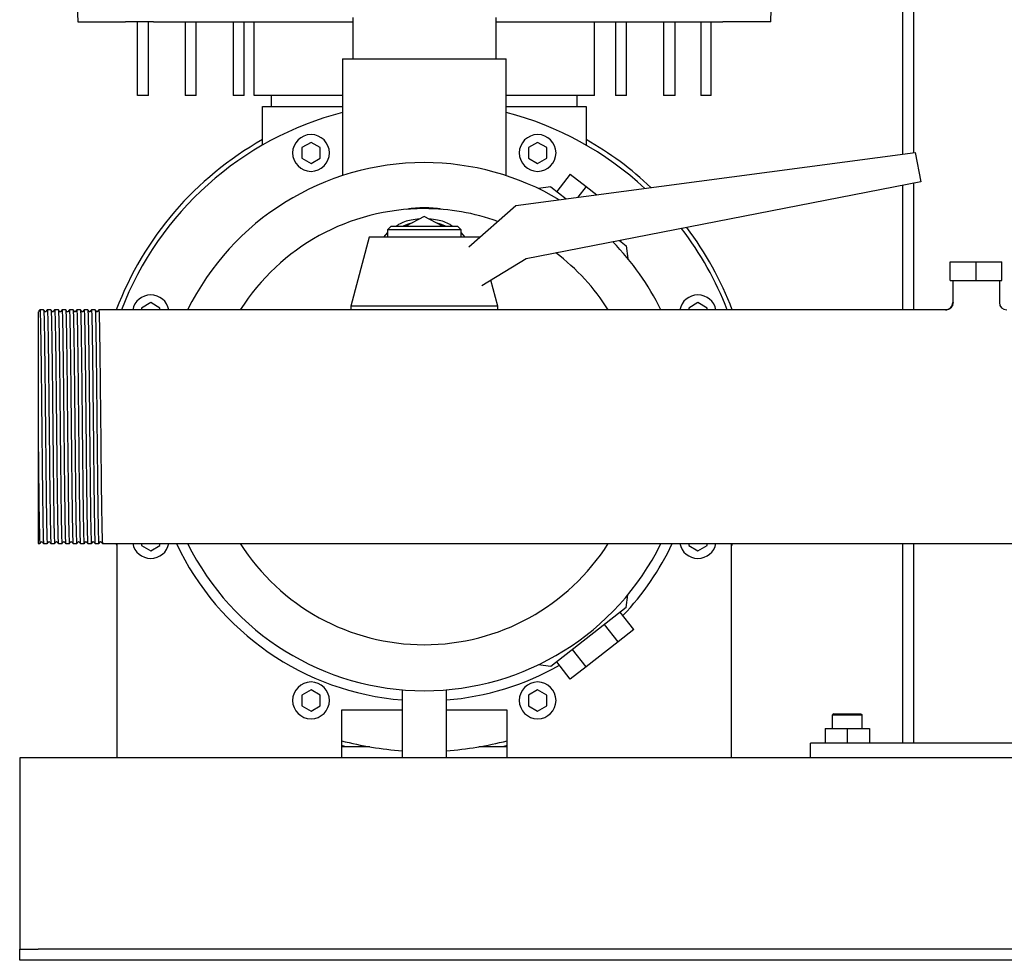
# Model space of a CAD drawing. Header units: millimetres. Extents: x 12 to 1840, y 7 to 957.
# Tile 2 of 6: x 1250 to 1518, y 7 to 262. Entities that reach past the tile are written whole.
import ezdxf

# ---------------------------------------------------------------- set-up
doc = ezdxf.new("R2010")
doc.units = ezdxf.units.MM

msp = doc.modelspace()

# ---------------------------------------------------------------- linework, layer by layer
at = {"color": 7, "linetype": 'Continuous', "lineweight": 25}
for p, q in [((1490.43, 396.15), (1490.43, 225.6)), ((1493.43, 396.15), (1493.43, 225.99)), ((1263.26, 347.21), (1266.24, 261.55)), ((1454.63, 261.55), (1457.61, 347.21)), ((1340.96, 262.72), (1340.96, 251.55)), ((1379.91, 262.72), (1379.91, 251.55)), ((1266.24, 261.55), (1279.24, 261.55)), ((1282.43, 241.55), (1282.43, 261.55)), ((1285.43, 241.55), (1285.43, 261.55)), ((1286.79, 261.55), (1340.96, 261.55)), ((1295.43, 261.55), (1295.43, 241.55)), ((1298.43, 241.55), (1298.43, 261.55)), ((1308.43, 261.55), (1308.43, 241.55)), ((1311.43, 241.55), (1311.43, 261.55)), ((1314.17, 241.55), (1314.17, 261.55)), ((1379.91, 261.55), (1434.08, 261.55)), ((1406.7, 241.55), (1406.7, 261.55)), ((1412.43, 261.55), (1412.43, 241.55)), ((1415.43, 241.55), (1415.43, 261.55)), ((1425.43, 261.55), (1425.43, 241.55)), ((1428.64, 241.55), (1428.64, 261.55)), ((1435.61, 261.55), (1435.61, 241.55)), ((1438.43, 241.55), (1438.43, 261.55)), ((1454.63, 261.55), (1441.63, 261.55)), ((1338.18, 251.55), (1338.18, 219.77)), ((1338.18, 251.55), (1360.43, 251.55)), ((1360.43, 251.55), (1382.68, 251.55)), ((1382.68, 219.77), (1382.68, 251.55)), ((1285.43, 241.55), (1282.43, 241.55)), ((1298.43, 241.55), (1295.43, 241.55)), ((1311.43, 241.55), (1308.43, 241.55)), ((1338.18, 241.55), (1314.17, 241.55)), ((1318.93, 238.55), (1318.93, 241.55)), ((1406.7, 241.55), (1382.68, 241.55)), ((1401.93, 241.55), (1401.93, 238.55)), ((1415.43, 241.55), (1412.43, 241.55)), ((1428.64, 241.55), (1425.43, 241.55)), ((1438.43, 241.55), (1435.61, 241.55)), ((1316.43, 228.05), (1316.43, 238.55)), ((1316.43, 238.55), (1319.43, 238.55)), ((1319.43, 238.55), (1338.18, 238.55)), ((1382.68, 238.55), (1401.43, 238.55)), ((1401.43, 238.55), (1404.43, 238.55)), ((1404.43, 238.55), (1404.43, 228.05)), ((1329.63, 228.81), (1327.13, 227.37)), ((1332.13, 227.37), (1329.63, 228.81)), ((1391.24, 228.81), (1388.74, 227.37)), ((1393.74, 227.37), (1391.24, 228.81)), ((1327.13, 227.37), (1327.13, 224.48)), ((1332.13, 224.48), (1332.13, 227.37)), ((1385.27, 211.64), (1493.88, 226.05)), ((1388.74, 227.37), (1388.74, 224.48)), ((1393.74, 224.48), (1393.74, 227.37)), ((1493.88, 226.05), (1495.43, 218.05)), ((1327.13, 224.48), (1329.63, 223.04)), ((1329.63, 223.04), (1332.13, 224.48)), ((1388.74, 224.48), (1391.24, 223.04)), ((1391.24, 223.04), (1393.74, 224.48)), ((1400.12, 220.17), (1396.43, 215.44)), ((1400.12, 220.17), (1404.44, 216.79)), ((1495.43, 218.05), (1388.08, 197.19)), ((1490.43, 217.08), (1490.43, 183.3)), ((1493.43, 217.66), (1493.43, 183.3)), ((1394.83, 216.69), (1391.42, 216.27)), ((1394.83, 216.69), (1398.96, 213.46)), ((1404.44, 216.79), (1402.17, 213.89)), ((1404.44, 216.79), (1407.29, 214.56)), ((1372.55, 200.41), (1385.27, 211.64)), ((1360.43, 208.64), (1355.44, 206.05)), ((1365.42, 206.05), (1360.43, 208.64)), ((1350.43, 204.32), (1349.35, 203.05)), ((1351.43, 206.05), (1350.43, 205.05)), ((1350.43, 205.05), (1350.43, 203.05)), ((1360.43, 205.05), (1350.43, 205.05)), ((1351.43, 206.05), (1360.43, 206.05)), ((1360.43, 206.05), (1369.43, 206.05)), ((1370.43, 205.05), (1360.43, 205.05)), ((1370.43, 205.05), (1369.43, 206.05)), ((1370.43, 203.05), (1370.43, 205.05)), ((1371.52, 203.05), (1370.43, 204.32)), ((1345.43, 203.05), (1340.43, 184.3)), ((1360.43, 203.05), (1345.43, 203.05)), ((1375.43, 203.05), (1360.43, 203.05)), ((1375.43, 203.05), (1375.43, 203.05)), ((1413.47, 202.12), (1415.31, 200.68)), ((1413.93, 202.21), (1413.71, 201.93)), ((1415.31, 200.68), (1415.73, 197.27)), ((1388.08, 197.19), (1376.03, 189.82)), ((1503.43, 191.3), (1503.43, 196.3)), ((1503.43, 196.3), (1510.43, 196.3)), ((1510.43, 191.3), (1510.43, 196.3)), ((1510.43, 196.3), (1517.43, 196.3)), ((1517.43, 191.3), (1517.43, 196.3)), ((1380.43, 184.3), (1378.55, 191.36)), ((1503.43, 191.3), (1510.43, 191.3)), ((1504.08, 191.3), (1504.08, 185.3)), ((1510.43, 191.3), (1517.43, 191.3)), ((1516.78, 191.3), (1516.78, 185.3)), ((1286.06, 185.25), (1283.56, 183.8)), ((1288.56, 183.8), (1286.06, 185.25)), ((1434.81, 185.25), (1432.31, 183.8)), ((1437.31, 183.8), (1434.81, 185.25)), ((1256.94, 183.3), (1255.94, 183.3)), ((1258.94, 183.3), (1257.94, 183.3)), ((1260.94, 183.3), (1259.94, 183.3)), ((1262.94, 183.3), (1261.94, 183.3)), ((1264.94, 183.3), (1263.94, 183.3)), ((1266.94, 183.3), (1265.94, 183.3)), ((1268.94, 183.3), (1267.94, 183.3)), ((1270.94, 183.3), (1269.94, 183.3)), ((1272.93, 183.3), (1271.93, 183.3)), ((1273.94, 183.3), (1272.93, 183.3)), ((1502.08, 183.3), (1273.94, 183.3)), ((1283.56, 183.8), (1283.56, 183.3)), ((1288.56, 183.3), (1288.56, 183.8)), ((1340.43, 184.3), (1340.43, 183.3)), ((1360.43, 184.3), (1340.43, 184.3)), ((1380.43, 184.3), (1360.43, 184.3)), ((1380.43, 183.3), (1380.43, 184.3)), ((1432.31, 183.8), (1432.31, 183.3)), ((1437.31, 183.3), (1437.31, 183.8)), ((1255.43, 151.41), (1255.43, 119.8)), ((1255.43, 119.8), (1255.94, 119.81)), ((1256.94, 119.8), (1257.93, 119.8)), ((1258.94, 119.8), (1259.93, 119.8)), ((1260.94, 119.8), (1261.93, 119.8)), ((1262.94, 119.8), (1263.93, 119.8)), ((1264.94, 119.8), (1265.93, 119.8)), ((1266.94, 119.8), (1267.93, 119.8)), ((1268.94, 119.8), (1269.93, 119.8)), ((1270.94, 119.8), (1271.93, 119.8)), ((1272.94, 119.8), (1747.93, 119.8)), ((1276.93, 119.2), (1276.7, 119.8)), ((1276.93, 61.55), (1276.93, 119.8)), ((1283.56, 119.8), (1283.56, 119.3)), ((1283.56, 119.3), (1286.06, 117.86)), ((1286.06, 117.86), (1288.56, 119.3)), ((1288.56, 119.3), (1288.56, 119.8)), ((1432.31, 119.8), (1432.31, 119.3)), ((1432.31, 119.3), (1434.81, 117.86)), ((1434.81, 117.86), (1437.31, 119.3)), ((1437.31, 119.3), (1437.31, 119.8)), ((1444.17, 119.8), (1443.93, 119.2)), ((1443.93, 61.55), (1443.93, 119.8)), ((1490.43, 119.8), (1490.43, 65.55)), ((1493.43, 119.8), (1493.43, 65.55)), ((1415.31, 102.43), (1415.73, 105.84)), ((1415.31, 102.43), (1394.83, 86.42)), ((1417.41, 96.45), (1413.71, 101.18)), ((1413.09, 93.07), (1409.39, 97.8)), ((1417.41, 96.45), (1413.09, 93.07)), ((1404.44, 86.32), (1400.75, 91.05)), ((1413.09, 93.07), (1404.44, 86.32)), ((1394.83, 86.42), (1391.42, 86.84)), ((1400.12, 82.94), (1396.43, 87.67)), ((1404.44, 86.32), (1400.12, 82.94)), ((1329.63, 80.07), (1327.13, 78.62)), ((1327.13, 78.62), (1327.13, 75.74)), ((1332.13, 78.62), (1329.63, 80.07)), ((1332.13, 75.74), (1332.13, 78.62)), ((1354.43, 80.06), (1354.43, 61.55)), ((1366.43, 61.55), (1366.43, 80.06)), ((1391.24, 80.07), (1388.74, 78.62)), ((1388.74, 78.62), (1388.74, 75.74)), ((1393.74, 78.62), (1391.24, 80.07)), ((1393.74, 75.74), (1393.74, 78.62)), ((1327.13, 75.74), (1329.63, 74.29)), ((1329.63, 74.29), (1332.13, 75.74)), ((1388.74, 75.74), (1391.24, 74.29)), ((1391.24, 74.29), (1393.74, 75.74)), ((1354.43, 74.55), (1337.93, 74.55)), ((1337.93, 74.55), (1337.93, 61.55)), ((1382.93, 74.55), (1366.43, 74.55)), ((1382.93, 61.55), (1382.93, 74.55)), ((1471.73, 73.55), (1471.43, 73.25)), ((1471.43, 69.55), (1471.43, 73.25)), ((1471.43, 73.25), (1479.43, 73.25)), ((1471.73, 73.55), (1479.13, 73.55)), ((1479.13, 73.55), (1479.43, 73.25)), ((1479.43, 69.55), (1479.43, 73.25)), ((1469.43, 69.55), (1469.43, 65.55)), ((1469.43, 69.55), (1475.43, 69.55)), ((1475.43, 69.55), (1475.43, 65.55)), ((1475.43, 69.55), (1481.43, 69.55)), ((1481.43, 69.55), (1481.43, 65.55)), ((1345.63, 64.55), (1337.93, 64.55)), ((1382.93, 64.55), (1375.23, 64.55)), ((1465.43, 61.55), (1465.43, 65.55)), ((1555.43, 65.55), (1465.43, 65.55)), ((1276.93, 61.55), (1250.43, 61.55)), ((1250.43, 61.55), (1250.43, 56.55)), ((1337.93, 61.55), (1276.93, 61.55)), ((1354.43, 61.55), (1337.93, 61.55)), ((1360.43, 61.55), (1354.43, 61.55)), ((1366.43, 61.55), (1360.43, 61.55)), ((1382.93, 61.55), (1366.43, 61.55)), ((1443.93, 61.55), (1382.93, 61.55)), ((1576.93, 61.55), (1443.93, 61.55)), ((1250.43, 56.55), (1250.43, 11.55)), ((1250.43, 11.55), (1250.43, 9.55)), ((1250.43, 6.55), (1250.43, 9.55)), ((1250.43, 9.55), (1255.43, 9.55)), ((1765.43, 9.55), (1255.43, 9.55)), ((1255.43, 6.55), (1250.43, 6.55)), ((1765.43, 6.55), (1255.43, 6.55))]:
    msp.add_line(p, q, dxfattribs=at)
at = {"color": 7, "linetype": 'Continuous', "lineweight": 25, "flags": 128}
for points in [[(1354.52, 206.05), (1356.16, 206.71), (1357.34, 207.04)], [(1363.52, 207.04), (1364.71, 206.71), (1366.34, 206.05)], [(1255.93, 183.3), (1255.76, 183.08), (1255.59, 182.85)], [(1257.28, 182.85), (1257.11, 183.08), (1256.94, 183.3)], [(1257.93, 183.3), (1257.76, 183.08), (1257.59, 182.85)], [(1259.28, 182.85), (1259.11, 183.08), (1258.94, 183.3)], [(1259.93, 183.3), (1259.76, 183.08), (1259.59, 182.85)], [(1261.28, 182.85), (1261.11, 183.08), (1260.94, 183.3)], [(1261.93, 183.3), (1261.76, 183.08), (1261.59, 182.85)], [(1263.28, 182.85), (1263.11, 183.08), (1262.94, 183.3)], [(1263.93, 183.3), (1263.76, 183.08), (1263.59, 182.85)], [(1265.28, 182.85), (1265.11, 183.08), (1264.94, 183.3)], [(1265.93, 183.3), (1265.76, 183.08), (1265.59, 182.85)], [(1267.28, 182.85), (1267.11, 183.08), (1266.94, 183.3)], [(1267.93, 183.3), (1267.76, 183.08), (1267.59, 182.85)], [(1269.28, 182.85), (1269.11, 183.08), (1268.94, 183.3)], [(1269.93, 183.3), (1269.76, 183.08), (1269.59, 182.85)], [(1271.28, 182.85), (1271.11, 183.08), (1270.94, 183.3)], [(1271.93, 183.3), (1271.76, 183.08), (1271.59, 182.85)], [(1255.94, 119.81), (1256.11, 120.03), (1256.28, 120.25)], [(1256.59, 120.25), (1256.76, 120.03), (1256.93, 119.81)], [(1257.94, 119.81), (1258.11, 120.03), (1258.28, 120.25)], [(1258.59, 120.25), (1258.76, 120.03), (1258.93, 119.81)], [(1259.94, 119.81), (1260.11, 120.03), (1260.28, 120.25)], [(1260.59, 120.25), (1260.76, 120.03), (1260.93, 119.81)], [(1261.94, 119.81), (1262.11, 120.03), (1262.28, 120.25)], [(1262.59, 120.25), (1262.76, 120.03), (1262.93, 119.81)], [(1263.94, 119.81), (1264.11, 120.03), (1264.28, 120.25)], [(1264.59, 120.25), (1264.76, 120.03), (1264.93, 119.81)], [(1265.94, 119.81), (1266.11, 120.03), (1266.28, 120.25)], [(1266.59, 120.25), (1266.76, 120.03), (1266.93, 119.81)], [(1267.94, 119.81), (1268.11, 120.03), (1268.28, 120.25)], [(1268.59, 120.25), (1268.76, 120.03), (1268.93, 119.81)], [(1269.94, 119.81), (1270.11, 120.03), (1270.28, 120.25)], [(1270.59, 120.25), (1270.76, 120.03), (1270.93, 119.81)], [(1271.94, 119.81), (1272.11, 120.03), (1272.28, 120.25)], [(1272.59, 120.25), (1272.76, 120.03), (1272.93, 119.81)], [(1339.22, 64.55), (1338.16, 64.82), (1337.93, 64.88)], [(1382.93, 64.88), (1382.7, 64.82), (1381.65, 64.55)]]:
    msp.add_lwpolyline(points, dxfattribs=at)
at = {"color": 7, "linetype": 'Continuous', "lineweight": 25}
for centre, radius, start, end in [((1360.43, 151.55), 88.25, 104.6033, 158.9137), ((1360.43, 151.55), 88.25, 47.1986, 75.3967), ((1329.63, 225.93), 5, 90, 270), ((1329.63, 225.93), 5, 270, 90), ((1391.24, 225.93), 5, 90, 270), ((1391.24, 225.93), 5, 270, 90), ((1360.43, 151.55), 89.55, 119.4291, 159.2341), ((1360.43, 151.55), 89.55, 46.5129, 60.5709), ((1360.43, 151.55), 71.75, 90, 153.7359), ((1360.43, 151.55), 71.75, 59.2491, 90), ((1360.43, 151.55), 59.25, 90, 147.5974), ((1360.43, 151.55), 59.25, 70.3106, 90), ((1360.43, 151.55), 88.25, 21.0863, 37.6031), ((1360.43, 151.55), 89.55, 20.7659, 37.1873), ((1360.43, 151.55), 71.75, 26.2641, 44.421), ((1360.43, 151.55), 59.25, 32.4026, 52.835), ((1286.06, 182.36), 5, 90, 169.1174), ((1286.06, 182.36), 5, 10.8826, 90), ((1434.81, 182.36), 5, 90, 169.1174), ((1434.81, 182.36), 5, 10.8826, 90), ((1502.08, 185.3), 2, 269.938, 359.9998), ((1518.78, 185.3), 2, 180, 269.9998), ((1286.06, 120.75), 5, 190.8826, 270), ((1286.06, 120.75), 5, 270, 349.1174), ((1360.43, 151.55), 74.5, 205.225, 265.3806), ((1360.43, 151.55), 71.75, 206.2641, 270), ((1360.43, 151.55), 59.25, 212.4026, 270), ((1360.43, 151.55), 59.25, 270, 327.5974), ((1360.43, 151.55), 71.75, 270, 333.7359), ((1360.43, 151.55), 74.5, 316.4672, 334.775), ((1434.81, 120.75), 5, 190.8826, 270), ((1434.81, 120.75), 5, 270, 349.1174), ((1360.43, 151.55), 74.5, 274.6194, 299.5328), ((1329.63, 77.18), 5, 90, 270), ((1329.63, 77.18), 5, 270, 90), ((1391.24, 77.18), 5, 90, 270), ((1391.24, 77.18), 5, 270, 90), ((1360.43, 151.55), 88.25, 255.2289, 266.1015), ((1360.43, 151.55), 88.25, 273.8985, 284.7711)]:
    msp.add_arc(centre, radius, start, end, dxfattribs=at)
for points, knots in [([(1286.79, 261.55), (1286.69, 261.55), (1286.49, 261.55), (1286.2, 261.55), (1285.91, 261.55), (1285.62, 261.55), (1285.34, 261.55), (1285.06, 261.55), (1284.78, 261.55), (1284.5, 261.55), (1283.92, 261.55), (1283.05, 261.55), (1281.99, 261.55), (1281.06, 261.55), (1280.44, 261.55), (1280.04, 261.55), (1279.79, 261.55), (1279.58, 261.55), (1279.39, 261.55), (1279.29, 261.55), (1279.24, 261.55)], [0, 0, 0, 0, 0.027851, 0.055614, 0.083315, 0.110979, 0.138633, 0.166301, 0.194009, 0.221784, 0.24965, 0.374532, 0.499508, 0.624462, 0.749518, 0.799747, 0.849758, 0.899703, 0.949733, 1, 1, 1, 1]), ([(1434.08, 261.55), (1434.18, 261.55), (1434.4, 261.55), (1434.72, 261.55), (1435.03, 261.55), (1435.34, 261.55), (1435.65, 261.55), (1435.95, 261.55), (1436.25, 261.55), (1436.54, 261.55), (1436.83, 261.55), (1437.11, 261.55), (1437.38, 261.55), (1437.65, 261.55), (1437.9, 261.55), (1438.15, 261.55), (1438.39, 261.55), (1438.63, 261.55), (1438.92, 261.55), (1439.27, 261.55), (1439.66, 261.55), (1440.03, 261.55), (1440.37, 261.55), (1440.69, 261.55), (1440.98, 261.55), (1441.23, 261.55), (1441.45, 261.55), (1441.57, 261.55), (1441.63, 261.55)], [0, 0, 0, 0, 0.030149, 0.060298, 0.090427, 0.120515, 0.150545, 0.180495, 0.210348, 0.240083, 0.269683, 0.299129, 0.328403, 0.357488, 0.386368, 0.415027, 0.443449, 0.47162, 0.499526, 0.552557, 0.606493, 0.661233, 0.716668, 0.772683, 0.829152, 0.88595, 0.942943, 1, 1, 1, 1]), ([(1365.23, 210.61), (1363.65, 210.89), (1362.04, 211.03), (1358.83, 211.03), (1357.22, 210.89), (1355.63, 210.61)], [0, 0, 0, 0, 0.5, 0.5, 1, 1, 1, 1]), ([(1359.13, 207.96), (1358.35, 207.9), (1356.37, 207.73), (1354.2, 207), (1353.07, 206.19), (1352.88, 206.05)], [0, 0, 0, 0, 0.347676, 0.893824, 1, 1, 1, 1]), ([(1367.99, 206.05), (1367.8, 206.19), (1366.66, 207), (1364.49, 207.73), (1362.51, 207.9), (1361.74, 207.96)], [0, 0, 0, 0, 0.106451, 0.652429, 1, 1, 1, 1]), ([(1504.2, 185.26), (1504.18, 185.01), (1504.13, 184.63), (1503.89, 184.17), (1503.63, 183.85), (1503.32, 183.59), (1502.87, 183.34), (1502.49, 183.3), (1502.24, 183.27)], [0, 0, 0, 0, 0.239585, 0.368443, 0.5, 0.631557, 0.760415, 1, 1, 1, 1]), ([(1504.08, 185.3), (1504.08, 185.3), (1504.09, 185.3), (1504.2, 185.26), (1504.2, 185.26)], [0, 0, 0, 0, 0.98259, 1, 1, 1, 1]), ([(1255.43, 182.76), (1255.43, 182.72), (1255.43, 182.66), (1255.43, 182.16), (1255.43, 181.53), (1255.43, 180.91), (1255.43, 180.37), (1255.43, 179.76), (1255.43, 179.31), (1255.43, 179.08)], [0, 0, 0, 0, 0.20043, 0.409472, 0.600553, 0.69993, 0.799487, 0.899438, 1, 1, 1, 1]), ([(1255.93, 183.3), (1255.93, 183.28), (1255.95, 183.5), (1256, 182.81), (1256.06, 181.1), (1256.12, 178.11), (1256.18, 174.15), (1256.25, 169.31), (1256.31, 163.78), (1256.37, 157.79), (1256.41, 153.64), (1256.44, 151.55)], [0, 0, 0, 0, 0.008034, 0.131501, 0.25641, 0.380354, 0.503403, 0.628215, 0.752543, 0.875382, 1, 1, 1, 1]), ([(1256.94, 183.3), (1256.96, 183.15), (1257, 182.92), (1257.06, 181.06), (1257.12, 178.13), (1257.18, 174.15), (1257.25, 169.31), (1257.31, 163.78), (1257.37, 157.79), (1257.41, 153.64), (1257.43, 151.55)], [0, 0, 0, 0, 0.117316, 0.244265, 0.370233, 0.495292, 0.622142, 0.748501, 0.873347, 1, 1, 1, 1]), ([(1257.59, 182.85), (1257.54, 182.82), (1257.43, 182.74), (1257.33, 182.82), (1257.28, 182.85)], [0, 0, 0, 0, 0.5, 1, 1, 1, 1]), ([(1257.93, 183.3), (1257.93, 183.28), (1257.95, 183.5), (1258, 182.81), (1258.06, 181.1), (1258.12, 178.11), (1258.18, 174.15), (1258.25, 169.31), (1258.31, 163.78), (1258.37, 157.79), (1258.41, 153.64), (1258.44, 151.55)], [0, 0, 0, 0, 0.008038, 0.131505, 0.256413, 0.380357, 0.503405, 0.628216, 0.752544, 0.875383, 1, 1, 1, 1]), ([(1258.94, 183.3), (1258.96, 183.15), (1259, 182.92), (1259.06, 181.06), (1259.12, 178.13), (1259.18, 174.15), (1259.25, 169.31), (1259.31, 163.78), (1259.37, 157.79), (1259.41, 153.64), (1259.43, 151.55)], [0, 0, 0, 0, 0.11731, 0.24426, 0.370229, 0.495288, 0.62214, 0.7485, 0.873346, 1, 1, 1, 1]), ([(1259.59, 182.85), (1259.54, 182.82), (1259.43, 182.74), (1259.33, 182.82), (1259.28, 182.85)], [0, 0, 0, 0, 0.5, 1, 1, 1, 1]), ([(1259.93, 183.3), (1259.93, 183.28), (1259.95, 183.5), (1260, 182.81), (1260.06, 181.1), (1260.12, 178.11), (1260.18, 174.15), (1260.25, 169.31), (1260.31, 163.78), (1260.37, 157.79), (1260.41, 153.64), (1260.44, 151.55)], [0, 0, 0, 0, 0.008052, 0.131517, 0.256424, 0.380366, 0.503412, 0.628222, 0.752548, 0.875384, 1, 1, 1, 1]), ([(1260.94, 183.3), (1260.96, 183.15), (1261, 182.92), (1261.06, 181.06), (1261.12, 178.13), (1261.18, 174.15), (1261.25, 169.31), (1261.31, 163.78), (1261.37, 157.79), (1261.41, 153.64), (1261.43, 151.55)], [0, 0, 0, 0, 0.117296, 0.244248, 0.37022, 0.495281, 0.622134, 0.748496, 0.873344, 1, 1, 1, 1]), ([(1261.59, 182.85), (1261.54, 182.82), (1261.43, 182.74), (1261.33, 182.82), (1261.28, 182.85)], [0, 0, 0, 0, 0.5, 1, 1, 1, 1]), ([(1261.93, 183.3), (1261.93, 183.28), (1261.95, 183.5), (1262, 182.81), (1262.06, 181.1), (1262.12, 178.11), (1262.18, 174.15), (1262.25, 169.31), (1262.31, 163.78), (1262.37, 157.79), (1262.41, 153.64), (1262.44, 151.55)], [0, 0, 0, 0, 0.008016, 0.131486, 0.256397, 0.380343, 0.503394, 0.628208, 0.752539, 0.87538, 1, 1, 1, 1]), ([(1262.94, 183.3), (1262.96, 183.15), (1263, 182.92), (1263.06, 181.06), (1263.12, 178.13), (1263.18, 174.15), (1263.25, 169.31), (1263.31, 163.78), (1263.37, 157.79), (1263.41, 153.64), (1263.43, 151.55)], [0, 0, 0, 0, 0.117323, 0.244271, 0.370239, 0.495296, 0.622145, 0.748503, 0.873348, 1, 1, 1, 1]), ([(1263.59, 182.85), (1263.54, 182.82), (1263.43, 182.74), (1263.33, 182.82), (1263.28, 182.85)], [0, 0, 0, 0, 0.5000001, 1, 1, 1, 1]), ([(1263.93, 183.3), (1263.93, 183.28), (1263.95, 183.5), (1264, 182.81), (1264.06, 181.1), (1264.12, 178.11), (1264.18, 174.15), (1264.25, 169.31), (1264.31, 163.78), (1264.37, 157.79), (1264.41, 153.64), (1264.44, 151.55)], [0, 0, 0, 0, 0.008033, 0.1315, 0.256409, 0.380354, 0.503403, 0.628214, 0.752543, 0.875382, 1, 1, 1, 1]), ([(1264.94, 183.3), (1264.96, 183.15), (1265, 182.92), (1265.06, 181.06), (1265.12, 178.13), (1265.18, 174.15), (1265.25, 169.31), (1265.31, 163.78), (1265.37, 157.79), (1265.41, 153.64), (1265.43, 151.55)], [0, 0, 0, 0, 0.117315, 0.244264, 0.370233, 0.495292, 0.622142, 0.748501, 0.873347, 1, 1, 1, 1]), ([(1265.59, 182.85), (1265.54, 182.82), (1265.43, 182.74), (1265.33, 182.82), (1265.28, 182.85)], [0, 0, 0, 0, 0.5000001, 1, 1, 1, 1]), ([(1265.93, 183.3), (1265.93, 183.28), (1265.95, 183.5), (1266, 182.81), (1266.06, 181.1), (1266.12, 178.11), (1266.18, 174.15), (1266.25, 169.31), (1266.31, 163.78), (1266.37, 157.79), (1266.41, 153.64), (1266.44, 151.55)], [0, 0, 0, 0, 0.008038, 0.131505, 0.256413, 0.380357, 0.503405, 0.628216, 0.752544, 0.875383, 1, 1, 1, 1]), ([(1266.94, 183.3), (1266.96, 183.15), (1267, 182.92), (1267.06, 181.06), (1267.12, 178.13), (1267.18, 174.15), (1267.25, 169.31), (1267.31, 163.78), (1267.37, 157.79), (1267.41, 153.64), (1267.43, 151.55)], [0, 0, 0, 0, 0.117307, 0.244257, 0.370227, 0.495287, 0.622139, 0.748499, 0.873345, 1, 1, 1, 1]), ([(1267.59, 182.85), (1267.54, 182.82), (1267.43, 182.74), (1267.33, 182.82), (1267.28, 182.85)], [0, 0, 0, 0, 0.5, 1, 1, 1, 1]), ([(1267.93, 183.3), (1267.93, 183.28), (1267.95, 183.5), (1268, 182.81), (1268.06, 181.1), (1268.12, 178.11), (1268.18, 174.15), (1268.25, 169.31), (1268.31, 163.78), (1268.37, 157.79), (1268.41, 153.64), (1268.44, 151.55)], [0, 0, 0, 0, 0.0080508, 0.1315161, 0.2564228, 0.3803649, 0.5034116, 0.6282212, 0.7525473, 0.8753842, 1, 1, 1, 1]), ([(1268.94, 183.3), (1268.96, 183.15), (1269, 182.92), (1269.06, 181.06), (1269.12, 178.13), (1269.18, 174.15), (1269.25, 169.31), (1269.31, 163.78), (1269.37, 157.79), (1269.41, 153.64), (1269.43, 151.55)], [0, 0, 0, 0, 0.117335, 0.244281, 0.370247, 0.495303, 0.622151, 0.748507, 0.873349, 1, 1, 1, 1]), ([(1269.59, 182.85), (1269.54, 182.82), (1269.43, 182.74), (1269.33, 182.82), (1269.28, 182.85)], [0, 0, 0, 0, 0.5, 1, 1, 1, 1]), ([(1269.93, 183.3), (1269.93, 183.28), (1269.95, 183.5), (1270, 182.81), (1270.06, 181.1), (1270.12, 178.11), (1270.18, 174.15), (1270.25, 169.31), (1270.31, 163.78), (1270.37, 157.79), (1270.41, 153.64), (1270.44, 151.55)], [0, 0, 0, 0, 0.008015, 0.131485, 0.256396, 0.380343, 0.503394, 0.628208, 0.752538, 0.87538, 1, 1, 1, 1]), ([(1270.94, 183.3), (1270.96, 183.15), (1271, 182.92), (1271.06, 181.06), (1271.12, 178.13), (1271.18, 174.15), (1271.25, 169.31), (1271.31, 163.78), (1271.37, 157.79), (1271.41, 153.64), (1271.43, 151.55)], [0, 0, 0, 0, 0.11732, 0.244269, 0.370237, 0.495295, 0.622144, 0.748503, 0.873347, 1, 1, 1, 1]), ([(1271.59, 182.85), (1271.54, 182.82), (1271.43, 182.74), (1271.33, 182.82), (1271.28, 182.85)], [0, 0, 0, 0, 0.5, 1, 1, 1, 1]), ([(1271.93, 183.3), (1271.93, 183.28), (1271.95, 183.5), (1272, 182.81), (1272.06, 181.1), (1272.12, 178.11), (1272.18, 174.15), (1272.25, 169.31), (1272.31, 163.78), (1272.37, 157.79), (1272.41, 153.64), (1272.44, 151.55)], [0, 0, 0, 0, 0.0080319, 0.1314996, 0.2564087, 0.3803531, 0.5034021, 0.6282141, 0.7525426, 0.8753819, 1, 1, 1, 1]), ([(1255.43, 179.08), (1255.43, 179), (1255.43, 178.82), (1255.43, 178.52), (1255.43, 178.18), (1255.43, 177.79), (1255.43, 177.35), (1255.43, 176.65), (1255.43, 175.61), (1255.43, 173.74), (1255.43, 171.1), (1255.43, 168.46), (1255.43, 166.4), (1255.43, 164.8), (1255.43, 162.55), (1255.43, 160.61), (1255.43, 159.22), (1255.43, 158.59), (1255.43, 157.91), (1255.43, 157.16), (1255.43, 156.35), (1255.43, 155.48), (1255.43, 154.55), (1255.43, 153.56), (1255.43, 152.5), (1255.43, 151.78), (1255.43, 151.41)], [0, 0, 0, 0, 0.015538, 0.033221, 0.053034, 0.07496, 0.098974, 0.125049, 0.18297, 0.250058, 0.376082, 0.499933, 0.533425, 0.586479, 0.658762, 0.749943, 0.76721, 0.786179, 0.806861, 0.829263, 0.853393, 0.879255, 0.906851, 0.936179, 0.967232, 1, 1, 1, 1]), ([(1255.43, 151.41), (1255.46, 149.32), (1255.5, 145.19), (1255.56, 139.21), (1255.62, 133.7), (1255.68, 128.88), (1255.75, 124.94), (1255.81, 121.97), (1255.87, 120.28), (1255.91, 119.6), (1255.94, 119.83), (1255.94, 119.81)], [0, 0, 0, 0, 0.124771, 0.247777, 0.372318, 0.497298, 0.620499, 0.744655, 0.869742, 0.993357, 1, 1, 1, 1]), ([(1256.44, 151.55), (1256.46, 149.46), (1256.48, 147.36), (1256.51, 144.31), (1256.52, 143.31), (1256.53, 141.84), (1256.54, 141.35), (1256.55, 140.39), (1256.55, 139.91), (1256.58, 137.52), (1256.6, 135.66), (1256.64, 132.18), (1256.67, 130.55), (1256.7, 128.35), (1256.71, 127.65), (1256.73, 126.34), (1256.74, 125.74), (1256.77, 124.02), (1256.79, 123.03), (1256.83, 121.43), (1256.85, 120.81), (1256.89, 120), (1256.92, 119.8), (1256.94, 119.8)], [0, 0, 0, 0, 0.125, 0.125, 0.1875, 0.1875, 0.21875, 0.21875, 0.25, 0.25, 0.375, 0.375, 0.5, 0.5, 0.5625, 0.5625, 0.625, 0.625, 0.75, 0.75, 0.875, 0.875, 1, 1, 1, 1]), ([(1257.43, 151.55), (1257.45, 149.47), (1257.5, 145.32), (1257.56, 139.33), (1257.62, 133.8), (1257.68, 128.96), (1257.74, 124.99), (1257.81, 122.01), (1257.87, 120.3), (1257.91, 119.6), (1257.94, 119.83), (1257.94, 119.81)], [0, 0, 0, 0, 0.124617, 0.247456, 0.371784, 0.496595, 0.619643, 0.743587, 0.868495, 0.991962, 1, 1, 1, 1]), ([(1258.44, 151.55), (1258.46, 149.46), (1258.48, 147.36), (1258.51, 144.31), (1258.52, 143.31), (1258.53, 141.84), (1258.54, 141.35), (1258.55, 140.39), (1258.55, 139.91), (1258.58, 137.52), (1258.6, 135.66), (1258.64, 132.18), (1258.67, 130.55), (1258.7, 128.35), (1258.71, 127.65), (1258.73, 126.34), (1258.74, 125.74), (1258.77, 124.02), (1258.79, 123.03), (1258.83, 121.43), (1258.85, 120.81), (1258.89, 120), (1258.92, 119.8), (1258.94, 119.8)], [0, 0, 0, 0, 0.125, 0.125, 0.1875, 0.1875, 0.21875, 0.21875, 0.25, 0.25, 0.375, 0.375, 0.5, 0.5, 0.5625, 0.5625, 0.625, 0.625, 0.75, 0.75, 0.875, 0.875, 1, 1, 1, 1]), ([(1259.43, 151.55), (1259.45, 149.47), (1259.5, 145.32), (1259.56, 139.33), (1259.62, 133.8), (1259.68, 128.96), (1259.74, 124.99), (1259.81, 122.01), (1259.87, 120.3), (1259.91, 119.6), (1259.94, 119.83), (1259.94, 119.81)], [0, 0, 0, 0, 0.124616, 0.247452, 0.371779, 0.496588, 0.619635, 0.743577, 0.868483, 0.991948, 1, 1, 1, 1]), ([(1260.44, 151.55), (1260.46, 149.46), (1260.48, 147.36), (1260.51, 144.31), (1260.52, 143.31), (1260.53, 141.84), (1260.54, 141.35), (1260.55, 140.39), (1260.55, 139.91), (1260.58, 137.52), (1260.6, 135.66), (1260.64, 132.18), (1260.67, 130.55), (1260.7, 128.35), (1260.71, 127.65), (1260.73, 126.34), (1260.74, 125.74), (1260.77, 124.02), (1260.79, 123.03), (1260.83, 121.43), (1260.85, 120.81), (1260.89, 120), (1260.92, 119.8), (1260.94, 119.8)], [0, 0, 0, 0, 0.125, 0.125, 0.1875, 0.1875, 0.21875, 0.21875, 0.25, 0.25, 0.375, 0.375, 0.5, 0.5, 0.5625, 0.5625, 0.625, 0.625, 0.75, 0.75, 0.875, 0.875, 1, 1, 1, 1]), ([(1261.43, 151.55), (1261.45, 149.47), (1261.5, 145.32), (1261.56, 139.33), (1261.62, 133.8), (1261.68, 128.96), (1261.74, 124.99), (1261.81, 122.01), (1261.87, 120.3), (1261.91, 119.6), (1261.94, 119.83), (1261.94, 119.81)], [0, 0, 0, 0, 0.12462, 0.24746, 0.37179, 0.496604, 0.619654, 0.7436, 0.86851, 0.99198, 1, 1, 1, 1]), ([(1262.44, 151.55), (1262.46, 149.46), (1262.48, 147.36), (1262.51, 144.31), (1262.52, 143.31), (1262.53, 141.84), (1262.54, 141.35), (1262.55, 140.39), (1262.55, 139.91), (1262.58, 137.52), (1262.6, 135.66), (1262.64, 132.18), (1262.67, 130.55), (1262.7, 128.35), (1262.71, 127.65), (1262.73, 126.34), (1262.74, 125.74), (1262.77, 124.02), (1262.79, 123.03), (1262.83, 121.43), (1262.85, 120.81), (1262.89, 120), (1262.92, 119.8), (1262.94, 119.8)], [0, 0, 0, 0, 0.125, 0.125, 0.1875, 0.1875, 0.21875, 0.21875, 0.25, 0.25, 0.375, 0.375, 0.5, 0.5, 0.5625, 0.5625, 0.625, 0.625, 0.75, 0.75, 0.875, 0.875, 1, 1, 1, 1]), ([(1263.43, 151.55), (1263.45, 149.47), (1263.5, 145.32), (1263.56, 139.33), (1263.62, 133.8), (1263.68, 128.96), (1263.74, 124.99), (1263.81, 122.01), (1263.87, 120.3), (1263.91, 119.6), (1263.94, 119.83), (1263.94, 119.81)], [0, 0, 0, 0, 0.124618, 0.247457, 0.371785, 0.496596, 0.619645, 0.743589, 0.868498, 0.991965, 1, 1, 1, 1]), ([(1264.44, 151.55), (1264.46, 149.46), (1264.48, 147.36), (1264.51, 144.31), (1264.52, 143.31), (1264.53, 141.84), (1264.54, 141.35), (1264.55, 140.39), (1264.55, 139.91), (1264.58, 137.52), (1264.6, 135.66), (1264.64, 132.18), (1264.67, 130.55), (1264.7, 128.35), (1264.71, 127.65), (1264.73, 126.34), (1264.74, 125.74), (1264.77, 124.02), (1264.79, 123.03), (1264.83, 121.43), (1264.85, 120.81), (1264.89, 120), (1264.92, 119.8), (1264.94, 119.8)], [0, 0, 0, 0, 0.125, 0.125, 0.1875, 0.1875, 0.21875, 0.21875, 0.25, 0.25, 0.375, 0.375, 0.5, 0.5, 0.5625, 0.5625, 0.625, 0.625, 0.75, 0.75, 0.875, 0.875, 1, 1, 1, 1]), ([(1265.43, 151.55), (1265.45, 149.47), (1265.5, 145.32), (1265.56, 139.33), (1265.62, 133.8), (1265.68, 128.96), (1265.74, 124.99), (1265.81, 122.01), (1265.87, 120.3), (1265.91, 119.6), (1265.94, 119.83), (1265.94, 119.81)], [0, 0, 0, 0, 0.124617, 0.247455, 0.371783, 0.496594, 0.619642, 0.743585, 0.868494, 0.99196, 1, 1, 1, 1]), ([(1266.44, 151.55), (1266.46, 149.46), (1266.48, 147.36), (1266.51, 144.31), (1266.52, 143.31), (1266.53, 141.84), (1266.54, 141.35), (1266.55, 140.39), (1266.55, 139.91), (1266.58, 137.52), (1266.6, 135.66), (1266.64, 132.18), (1266.67, 130.55), (1266.7, 128.35), (1266.71, 127.65), (1266.73, 126.34), (1266.74, 125.74), (1266.77, 124.02), (1266.79, 123.03), (1266.83, 121.43), (1266.85, 120.81), (1266.89, 120), (1266.92, 119.8), (1266.94, 119.8)], [0, 0, 0, 0, 0.125, 0.125, 0.1875, 0.1875, 0.21875, 0.21875, 0.25, 0.25, 0.375, 0.375, 0.5, 0.5, 0.5625, 0.5625, 0.625, 0.625, 0.75, 0.75, 0.875, 0.875, 1, 1, 1, 1]), ([(1267.43, 151.55), (1267.45, 149.47), (1267.5, 145.32), (1267.56, 139.33), (1267.62, 133.8), (1267.68, 128.96), (1267.74, 124.99), (1267.81, 122.01), (1267.87, 120.3), (1267.91, 119.6), (1267.94, 119.83), (1267.94, 119.81)], [0, 0, 0, 0, 0.124615, 0.247452, 0.371777, 0.496587, 0.619633, 0.743574, 0.868481, 0.991946, 1, 1, 1, 1]), ([(1268.44, 151.55), (1268.46, 149.46), (1268.48, 147.36), (1268.51, 144.31), (1268.52, 143.31), (1268.53, 141.84), (1268.54, 141.35), (1268.55, 140.39), (1268.55, 139.91), (1268.58, 137.52), (1268.6, 135.66), (1268.64, 132.18), (1268.67, 130.55), (1268.7, 128.35), (1268.71, 127.65), (1268.73, 126.34), (1268.74, 125.74), (1268.77, 124.02), (1268.79, 123.03), (1268.83, 121.43), (1268.85, 120.81), (1268.89, 120), (1268.92, 119.8), (1268.94, 119.8)], [0, 0, 0, 0, 0.125, 0.125, 0.1875, 0.1875, 0.21875, 0.21875, 0.25, 0.25, 0.375, 0.375, 0.5, 0.5, 0.5625, 0.5625, 0.625, 0.625, 0.75, 0.75, 0.875, 0.875, 1, 1, 1, 1]), ([(1269.43, 151.55), (1269.45, 149.47), (1269.5, 145.32), (1269.56, 139.33), (1269.62, 133.8), (1269.68, 128.96), (1269.74, 124.99), (1269.81, 122.01), (1269.87, 120.3), (1269.91, 119.6), (1269.94, 119.83), (1269.94, 119.81)], [0, 0, 0, 0, 0.124619, 0.247459, 0.371789, 0.496602, 0.619652, 0.743597, 0.868508, 0.991976, 1, 1, 1, 1]), ([(1270.44, 151.55), (1270.46, 149.46), (1270.48, 147.36), (1270.51, 144.31), (1270.52, 143.31), (1270.53, 141.84), (1270.54, 141.35), (1270.55, 140.39), (1270.55, 139.91), (1270.58, 137.52), (1270.6, 135.66), (1270.64, 132.18), (1270.67, 130.55), (1270.7, 128.35), (1270.71, 127.65), (1270.73, 126.34), (1270.74, 125.74), (1270.77, 124.02), (1270.79, 123.03), (1270.83, 121.43), (1270.85, 120.81), (1270.89, 120), (1270.92, 119.8), (1270.94, 119.8)], [0, 0, 0, 0, 0.125, 0.125, 0.1875, 0.1875, 0.21875, 0.21875, 0.25, 0.25, 0.375, 0.375, 0.5, 0.5, 0.5625, 0.5625, 0.625, 0.625, 0.75, 0.75, 0.875, 0.875, 1, 1, 1, 1]), ([(1271.43, 151.55), (1271.45, 149.47), (1271.5, 145.32), (1271.56, 139.33), (1271.62, 133.8), (1271.68, 128.96), (1271.74, 124.99), (1271.81, 122.01), (1271.87, 120.3), (1271.91, 119.6), (1271.94, 119.83), (1271.94, 119.81)], [0, 0, 0, 0, 0.124618, 0.247456, 0.371784, 0.496596, 0.619644, 0.743588, 0.868496, 0.991963, 1, 1, 1, 1]), ([(1272.44, 151.55), (1272.46, 149.46), (1272.48, 147.36), (1272.51, 144.31), (1272.52, 143.31), (1272.53, 141.84), (1272.54, 141.35), (1272.55, 140.39), (1272.55, 139.91), (1272.58, 137.52), (1272.6, 135.66), (1272.64, 132.18), (1272.67, 130.55), (1272.7, 128.35), (1272.71, 127.65), (1272.73, 126.34), (1272.74, 125.74), (1272.77, 124.02), (1272.79, 123.03), (1272.83, 121.43), (1272.85, 120.81), (1272.89, 120), (1272.92, 119.8), (1272.94, 119.8)], [0, 0, 0, 0, 0.125, 0.125, 0.1875, 0.1875, 0.21875, 0.21875, 0.25, 0.25, 0.375, 0.375, 0.5, 0.5, 0.5625, 0.5625, 0.625, 0.625, 0.75, 0.75, 0.875, 0.875, 1, 1, 1, 1]), ([(1256.28, 120.25), (1256.33, 120.29), (1256.43, 120.37), (1256.54, 120.29), (1256.59, 120.25)], [0, 0, 0, 0, 0.5, 1, 1, 1, 1]), ([(1258.28, 120.25), (1258.33, 120.29), (1258.43, 120.37), (1258.54, 120.29), (1258.59, 120.25)], [0, 0, 0, 0, 0.5, 1, 1, 1, 1]), ([(1260.28, 120.25), (1260.33, 120.29), (1260.43, 120.37), (1260.54, 120.29), (1260.59, 120.25)], [0, 0, 0, 0, 0.5, 1, 1, 1, 1]), ([(1262.28, 120.25), (1262.33, 120.29), (1262.43, 120.37), (1262.54, 120.29), (1262.59, 120.25)], [0, 0, 0, 0, 0.5, 1, 1, 1, 1]), ([(1264.28, 120.25), (1264.33, 120.29), (1264.43, 120.37), (1264.54, 120.29), (1264.59, 120.25)], [0, 0, 0, 0, 0.4999999, 1, 1, 1, 1]), ([(1266.28, 120.25), (1266.33, 120.29), (1266.43, 120.37), (1266.54, 120.29), (1266.59, 120.25)], [0, 0, 0, 0, 0.5, 1, 1, 1, 1]), ([(1268.28, 120.25), (1268.33, 120.29), (1268.43, 120.37), (1268.54, 120.29), (1268.59, 120.25)], [0, 0, 0, 0, 0.5, 1, 1, 1, 1]), ([(1270.28, 120.25), (1270.33, 120.29), (1270.43, 120.37), (1270.54, 120.29), (1270.59, 120.25)], [0, 0, 0, 0, 0.5, 1, 1, 1, 1]), ([(1272.28, 120.25), (1272.33, 120.29), (1272.43, 120.37), (1272.54, 120.29), (1272.59, 120.25)], [0, 0, 0, 0, 0.5, 1, 1, 1, 1])]:
    msp.add_open_spline(points, degree=3, knots=knots, dxfattribs=at)

doc.saveas('drawing.dxf')
